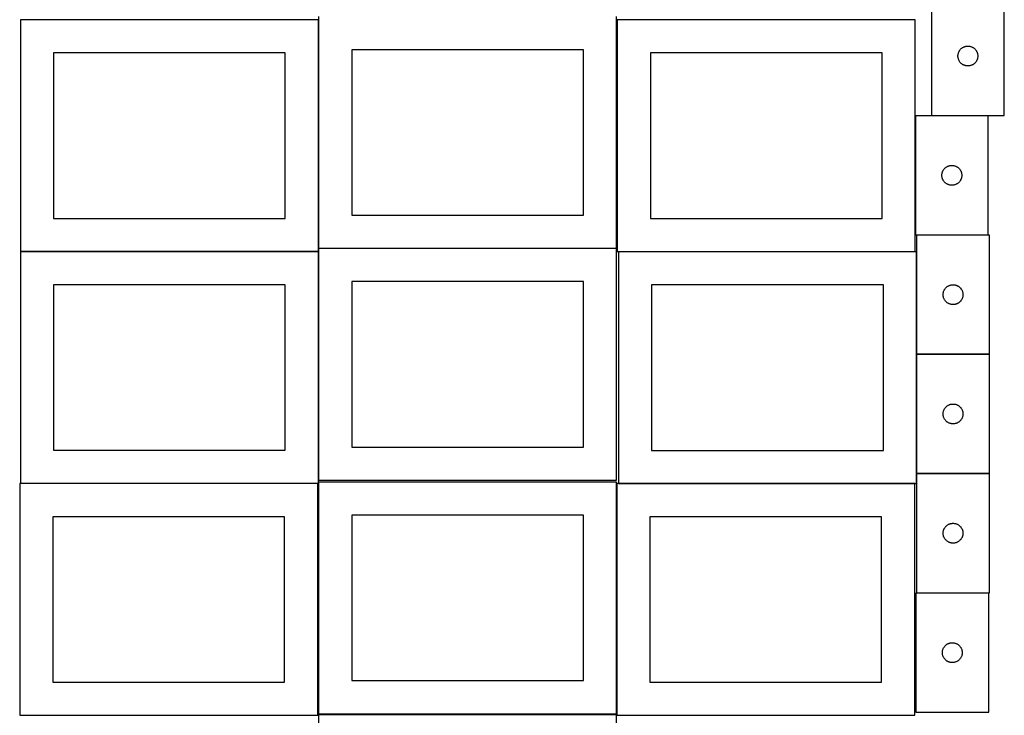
# Model space of a CAD drawing. Header units: millimetres. Extents: x 7 to 1493, y 7 to 2993.
# Tile 2 of 11: x 7 to 1493, y 1057 to 2108. Entities that reach past the tile are written whole.
import ezdxf

# ---------------------------------------------------------------- set-up
doc = ezdxf.new("R2010")
doc.units = ezdxf.units.MM
doc.layers.add('COMMON', color=5, linetype='CONTINUOUS', true_color=0x0000ff)
doc.layers.add('CUT', color=7, linetype='CONTINUOUS', true_color=0x000000)

msp = doc.modelspace()

# ---------------------------------------------------------------- linework, layer by layer
at = {"layer": 'COMMON'}
for p, q in [((1359.161356, 1963.101865), (1359.161356, 1783.101865)), ((1469.261357, 1963.201866), (1383.480108, 1963.201866)), ((457.82991, 1757.903147), (7.82991, 1757.903147)), ((457.929911, 1412.623824), (457.929911, 1757.803146)), ((908.029911, 1762.723825), (458.049576, 1762.723825)), ((1360.967142, 1757.551853), (1360.967142, 1602.840512)), ((1360.967142, 1602.640511), (1360.967142, 1422.640511)), ((1471.067143, 1602.740512), (1361.067143, 1602.740512)), ((1360.967142, 1422.44051), (1360.967142, 1407.551853)), ((1471.067143, 1422.540511), (1361.067143, 1422.540511)), ((908.149577, 1059.774326), (908.149577, 1407.351852)), ((1358.249577, 1407.451853), (910.867142, 1407.451853))]:
    msp.add_line(p, q, dxfattribs=at)
at = {"layer": 'CUT'}
for p, q in [((1383.480108, 2143.301866), (1383.480108, 1963.301866)), ((1493.480108, 1963.301866), (1493.480108, 2143.301866)), ((458.049576, 2112.823825), (458.049576, 1762.823825)), ((908.049576, 1762.823825), (908.049576, 2112.823825)), ((457.82991, 2108.003147), (7.82991, 2108.003147)), ((7.82991, 2108.003147), (7.82991, 1758.003147)), ((457.82991, 1758.003147), (457.82991, 2108.003147)), ((1359.061356, 2108.015476), (909.061356, 2108.015476)), ((909.061356, 2108.015476), (909.061356, 1758.015476)), ((1359.061356, 1758.015476), (1359.061356, 2108.015476)), ((1431.091887, 2066.356144), (1431.773701, 2066.719172)), ((1431.773701, 2066.719172), (1432.473299, 2067.046619)), ((1432.473299, 2067.046619), (1433.188827, 2067.337618)), ((1433.188827, 2067.337618), (1433.918385, 2067.591397)), ((1433.918385, 2067.591397), (1434.660041, 2067.807282)), ((1434.660041, 2067.807282), (1435.411827, 2067.984701)), ((1435.411827, 2067.984701), (1436.171749, 2068.123184)), ((1436.171749, 2068.123184), (1436.937793, 2068.222364)), ((1436.937793, 2068.222364), (1437.707927, 2068.281977)), ((1437.707927, 2068.281977), (1438.480108, 2068.301866)), ((1438.480108, 2068.301866), (1439.252289, 2068.281977)), ((1439.252289, 2068.281977), (1440.022423, 2068.222364)), ((1440.022423, 2068.222364), (1440.788467, 2068.123184)), ((1440.788467, 2068.123184), (1441.548389, 2067.984701)), ((1441.548389, 2067.984701), (1442.300175, 2067.807282)), ((1442.300175, 2067.807282), (1443.04183, 2067.591397)), ((1443.04183, 2067.591397), (1443.771389, 2067.337618)), ((1443.771389, 2067.337618), (1444.486917, 2067.046619)), ((1444.486917, 2067.046619), (1445.186515, 2066.719172)), ((1445.186515, 2066.719172), (1445.868329, 2066.356144)), ((407.82991, 2058.003147), (57.82991, 2058.003147)), ((57.82991, 2058.003147), (57.82991, 1808.003147)), ((407.82991, 1808.003147), (407.82991, 2058.003147)), ((858.049576, 2062.823825), (508.049576, 2062.823825)), ((508.049576, 2062.823825), (508.049576, 1812.823825)), ((858.049576, 1812.823825), (858.049576, 2062.823825)), ((1309.061356, 2058.015476), (959.061356, 2058.015476)), ((959.061356, 2058.015476), (959.061356, 1808.015476)), ((1309.061356, 1808.015476), (1309.061356, 2058.015476)), ((1423.485081, 2053.688085), (1423.524845, 2054.459498)), ((1423.485081, 2052.915647), (1423.485081, 2053.688085)), ((1423.524845, 2052.144234), (1423.485081, 2052.915647)), ((1423.524845, 2054.459498), (1423.604268, 2055.227841)), ((1423.604268, 2051.375891), (1423.524845, 2052.144234)), ((1423.604268, 2055.227841), (1423.723139, 2055.991077)), ((1423.723139, 2055.991077), (1423.881142, 2056.747182)), ((1423.881142, 2056.747182), (1424.07786, 2057.49415)), ((1424.07786, 2057.49415), (1424.31277, 2058.230002)), ((1424.31277, 2058.230002), (1424.585248, 2058.952784)), ((1424.585248, 2058.952784), (1424.894574, 2059.660582)), ((1424.894574, 2059.660582), (1425.239926, 2060.351517)), ((1425.239926, 2060.351517), (1425.620389, 2061.023758)), ((1425.620389, 2061.023758), (1426.034953, 2061.675522)), ((1426.034953, 2061.675522), (1426.482519, 2062.30508)), ((1426.482519, 2062.30508), (1426.961901, 2062.910764)), ((1426.961901, 2062.910764), (1427.471827, 2063.490966)), ((1427.471827, 2063.490966), (1428.010946, 2064.044149)), ((1428.010946, 2064.044149), (1428.577826, 2064.568845)), ((1428.577826, 2064.568845), (1429.170966, 2065.063663)), ((1429.170966, 2065.063663), (1429.788791, 2065.527291)), ((1429.788791, 2065.527291), (1430.429665, 2065.958499)), ((1430.429665, 2065.958499), (1431.091887, 2066.356144)), ((1445.868329, 2066.356144), (1446.530551, 2065.958499)), ((1446.530551, 2065.958499), (1447.171424, 2065.527291)), ((1447.171424, 2065.527291), (1447.78925, 2065.063663)), ((1447.78925, 2065.063663), (1448.38239, 2064.568845)), ((1448.38239, 2064.568845), (1448.94927, 2064.044149)), ((1448.94927, 2064.044149), (1449.488388, 2063.490966)), ((1449.488388, 2063.490966), (1449.998315, 2062.910764)), ((1449.998315, 2062.910764), (1450.477697, 2062.30508)), ((1450.477697, 2062.30508), (1450.925263, 2061.675522)), ((1450.925263, 2061.675522), (1451.339827, 2061.023758)), ((1451.339827, 2061.023758), (1451.72029, 2060.351517)), ((1451.72029, 2060.351517), (1452.065642, 2059.660582)), ((1452.065642, 2059.660582), (1452.374967, 2058.952784)), ((1452.374967, 2058.952784), (1452.647446, 2058.230002)), ((1452.647446, 2058.230002), (1452.882356, 2057.49415)), ((1452.882356, 2057.49415), (1453.079074, 2056.747182)), ((1453.079074, 2056.747182), (1453.237077, 2055.991077)), ((1453.237077, 2055.991077), (1453.355948, 2055.227841)), ((1453.355948, 2055.227841), (1453.435371, 2054.459498)), ((1453.435371, 2052.144234), (1453.355948, 2051.375891)), ((1453.435371, 2054.459498), (1453.475135, 2053.688085)), ((1453.475135, 2052.915647), (1453.435371, 2052.144234)), ((1453.475135, 2053.688085), (1453.475135, 2052.915647)), ((1423.723139, 2050.612654), (1423.604268, 2051.375891)), ((1423.881142, 2049.85655), (1423.723139, 2050.612654)), ((1424.07786, 2049.109581), (1423.881142, 2049.85655)), ((1424.31277, 2048.37373), (1424.07786, 2049.109581)), ((1424.585248, 2047.650947), (1424.31277, 2048.37373)), ((1424.894574, 2046.94315), (1424.585248, 2047.650947)), ((1425.239926, 2046.252215), (1424.894574, 2046.94315)), ((1425.620389, 2045.579974), (1425.239926, 2046.252215)), ((1426.034953, 2044.92821), (1425.620389, 2045.579974)), ((1426.482519, 2044.298652), (1426.034953, 2044.92821)), ((1426.961901, 2043.692968), (1426.482519, 2044.298652)), ((1427.471827, 2043.112766), (1426.961901, 2043.692968)), ((1428.010946, 2042.559583), (1427.471827, 2043.112766)), ((1428.577826, 2042.034887), (1428.010946, 2042.559583)), ((1429.170966, 2041.540069), (1428.577826, 2042.034887)), ((1429.788791, 2041.076441), (1429.170966, 2041.540069)), ((1430.429665, 2040.645232), (1429.788791, 2041.076441)), ((1431.091887, 2040.247587), (1430.429665, 2040.645232)), ((1431.773701, 2039.88456), (1431.091887, 2040.247587)), ((1432.473299, 2039.557112), (1431.773701, 2039.88456)), ((1433.188827, 2039.266114), (1432.473299, 2039.557112)), ((1433.918385, 2039.012335), (1433.188827, 2039.266114)), ((1434.660041, 2038.79645), (1433.918385, 2039.012335)), ((1435.411827, 2038.619031), (1434.660041, 2038.79645)), ((1436.171749, 2038.480547), (1435.411827, 2038.619031)), ((1436.937793, 2038.381368), (1436.171749, 2038.480547)), ((1437.707927, 2038.321755), (1436.937793, 2038.381368)), ((1438.480108, 2038.301866), (1437.707927, 2038.321755)), ((1439.252289, 2038.321755), (1438.480108, 2038.301866)), ((1440.022423, 2038.381368), (1439.252289, 2038.321755)), ((1440.788467, 2038.480547), (1440.022423, 2038.381368)), ((1441.548389, 2038.619031), (1440.788467, 2038.480547)), ((1442.300175, 2038.79645), (1441.548389, 2038.619031)), ((1443.04183, 2039.012335), (1442.300175, 2038.79645)), ((1443.771389, 2039.266114), (1443.04183, 2039.012335)), ((1444.486917, 2039.557112), (1443.771389, 2039.266114)), ((1445.186515, 2039.88456), (1444.486917, 2039.557112)), ((1445.868329, 2040.247587), (1445.186515, 2039.88456)), ((1446.530551, 2040.645232), (1445.868329, 2040.247587)), ((1447.171424, 2041.076441), (1446.530551, 2040.645232)), ((1447.78925, 2041.540069), (1447.171424, 2041.076441)), ((1448.38239, 2042.034887), (1447.78925, 2041.540069)), ((1448.94927, 2042.559583), (1448.38239, 2042.034887)), ((1449.488388, 2043.112766), (1448.94927, 2042.559583)), ((1449.998315, 2043.692968), (1449.488388, 2043.112766)), ((1450.477697, 2044.298652), (1449.998315, 2043.692968)), ((1450.925263, 2044.92821), (1450.477697, 2044.298652)), ((1451.339827, 2045.579974), (1450.925263, 2044.92821)), ((1451.72029, 2046.252215), (1451.339827, 2045.579974)), ((1452.065642, 2046.94315), (1451.72029, 2046.252215)), ((1452.374967, 2047.650947), (1452.065642, 2046.94315)), ((1452.647446, 2048.37373), (1452.374967, 2047.650947)), ((1452.882356, 2049.109581), (1452.647446, 2048.37373)), ((1453.079074, 2049.85655), (1452.882356, 2049.109581)), ((1453.237077, 2050.612654), (1453.079074, 2049.85655)), ((1453.355948, 2051.375891), (1453.237077, 2050.612654)), ((1359.261357, 1963.101865), (1359.261357, 1783.101865)), ((1469.261357, 1963.101865), (1359.261357, 1963.101865)), ((1383.480108, 1963.301866), (1493.480108, 1963.301866)), ((1469.261357, 1783.101865), (1469.261357, 1963.101865)), ((1399.26633, 1873.488084), (1399.306094, 1874.259497)), ((1399.26633, 1872.715646), (1399.26633, 1873.488084)), ((1399.306094, 1874.259497), (1399.385517, 1875.02784)), ((1399.385517, 1875.02784), (1399.504387, 1875.791076)), ((1399.504387, 1875.791076), (1399.662391, 1876.547181)), ((1399.662391, 1876.547181), (1399.859109, 1877.294149)), ((1399.859109, 1877.294149), (1400.094018, 1878.030001)), ((1400.094018, 1878.030001), (1400.366497, 1878.752783)), ((1400.366497, 1878.752783), (1400.675823, 1879.460581)), ((1400.675823, 1879.460581), (1401.021175, 1880.151516)), ((1401.021175, 1880.151516), (1401.401637, 1880.823757)), ((1401.401637, 1880.823757), (1401.816201, 1881.475521)), ((1401.816201, 1881.475521), (1402.263768, 1882.105079)), ((1402.263768, 1882.105079), (1402.74315, 1882.710763)), ((1402.74315, 1882.710763), (1403.253076, 1883.290965)), ((1403.253076, 1883.290965), (1403.792194, 1883.844148)), ((1403.792194, 1883.844148), (1404.359075, 1884.368844)), ((1404.359075, 1884.368844), (1404.952214, 1884.863662)), ((1404.952214, 1884.863662), (1405.57004, 1885.32729)), ((1405.57004, 1885.32729), (1406.210914, 1885.758498)), ((1406.210914, 1885.758498), (1406.873136, 1886.156143)), ((1406.873136, 1886.156143), (1407.55495, 1886.519171)), ((1407.55495, 1886.519171), (1408.254548, 1886.846618)), ((1408.254548, 1886.846618), (1408.970075, 1887.137617)), ((1408.970075, 1887.137617), (1409.699634, 1887.391396)), ((1409.699634, 1887.391396), (1410.44129, 1887.607281)), ((1410.44129, 1887.607281), (1411.193076, 1887.7847)), ((1411.193076, 1887.7847), (1411.952998, 1887.923183)), ((1411.952998, 1887.923183), (1412.719042, 1888.022363)), ((1412.719042, 1888.022363), (1413.489175, 1888.081976)), ((1413.489175, 1888.081976), (1414.261357, 1888.101865)), ((1414.261357, 1888.101865), (1415.033538, 1888.081976)), ((1415.033538, 1888.081976), (1415.803672, 1888.022363)), ((1415.803672, 1888.022363), (1416.569715, 1887.923183)), ((1416.569715, 1887.923183), (1417.329638, 1887.7847)), ((1417.329638, 1887.7847), (1418.081423, 1887.607281)), ((1418.081423, 1887.607281), (1418.823079, 1887.391396)), ((1418.823079, 1887.391396), (1419.552638, 1887.137617)), ((1419.552638, 1887.137617), (1420.268165, 1886.846618)), ((1420.268165, 1886.846618), (1420.967764, 1886.519171)), ((1420.967764, 1886.519171), (1421.649578, 1886.156143)), ((1421.649578, 1886.156143), (1422.3118, 1885.758498)), ((1422.3118, 1885.758498), (1422.952673, 1885.32729)), ((1422.952673, 1885.32729), (1423.570499, 1884.863662)), ((1423.570499, 1884.863662), (1424.163639, 1884.368844)), ((1424.163639, 1884.368844), (1424.730519, 1883.844148)), ((1424.730519, 1883.844148), (1425.269637, 1883.290965)), ((1425.269637, 1883.290965), (1425.779563, 1882.710763)), ((1425.779563, 1882.710763), (1426.258945, 1882.105079)), ((1426.258945, 1882.105079), (1426.706512, 1881.475521)), ((1426.706512, 1881.475521), (1427.121076, 1880.823757)), ((1427.121076, 1880.823757), (1427.501539, 1880.151516)), ((1427.501539, 1880.151516), (1427.846891, 1879.460581)), ((1427.846891, 1879.460581), (1428.156216, 1878.752783)), ((1428.156216, 1878.752783), (1428.428695, 1878.030001)), ((1428.428695, 1878.030001), (1428.663605, 1877.294149)), ((1428.663605, 1877.294149), (1428.860322, 1876.547181)), ((1428.860322, 1876.547181), (1429.018326, 1875.791076)), ((1429.018326, 1875.791076), (1429.137197, 1875.02784)), ((1429.137197, 1875.02784), (1429.21662, 1874.259497)), ((1429.21662, 1874.259497), (1429.256384, 1873.488084)), ((1429.256384, 1873.488084), (1429.256384, 1872.715646)), ((1399.306094, 1871.944233), (1399.26633, 1872.715646)), ((1399.385517, 1871.17589), (1399.306094, 1871.944233)), ((1399.504387, 1870.412653), (1399.385517, 1871.17589)), ((1399.662391, 1869.656549), (1399.504387, 1870.412653)), ((1399.859109, 1868.90958), (1399.662391, 1869.656549)), ((1400.094018, 1868.173729), (1399.859109, 1868.90958)), ((1400.366497, 1867.450946), (1400.094018, 1868.173729)), ((1400.675823, 1866.743149), (1400.366497, 1867.450946)), ((1401.021175, 1866.052214), (1400.675823, 1866.743149)), ((1401.401637, 1865.379973), (1401.021175, 1866.052214)), ((1401.816201, 1864.728209), (1401.401637, 1865.379973)), ((1402.263768, 1864.098651), (1401.816201, 1864.728209)), ((1402.74315, 1863.492967), (1402.263768, 1864.098651)), ((1403.253076, 1862.912765), (1402.74315, 1863.492967)), ((1403.792194, 1862.359582), (1403.253076, 1862.912765)), ((1404.359075, 1861.834886), (1403.792194, 1862.359582)), ((1404.952214, 1861.340068), (1404.359075, 1861.834886)), ((1405.57004, 1860.87644), (1404.952214, 1861.340068)), ((1406.210914, 1860.445231), (1405.57004, 1860.87644)), ((1406.873136, 1860.047586), (1406.210914, 1860.445231)), ((1407.55495, 1859.684559), (1406.873136, 1860.047586)), ((1408.254548, 1859.357111), (1407.55495, 1859.684559)), ((1408.970075, 1859.066113), (1408.254548, 1859.357111)), ((1409.699634, 1858.812334), (1408.970075, 1859.066113)), ((1410.44129, 1858.596449), (1409.699634, 1858.812334)), ((1411.193076, 1858.41903), (1410.44129, 1858.596449)), ((1418.081423, 1858.596449), (1417.329638, 1858.41903)), ((1418.823079, 1858.812334), (1418.081423, 1858.596449)), ((1419.552638, 1859.066113), (1418.823079, 1858.812334)), ((1420.268165, 1859.357111), (1419.552638, 1859.066113)), ((1420.967764, 1859.684559), (1420.268165, 1859.357111)), ((1421.649578, 1860.047586), (1420.967764, 1859.684559)), ((1422.3118, 1860.445231), (1421.649578, 1860.047586)), ((1422.952673, 1860.87644), (1422.3118, 1860.445231)), ((1423.570499, 1861.340068), (1422.952673, 1860.87644)), ((1424.163639, 1861.834886), (1423.570499, 1861.340068)), ((1424.730519, 1862.359582), (1424.163639, 1861.834886)), ((1425.269637, 1862.912765), (1424.730519, 1862.359582)), ((1425.779563, 1863.492967), (1425.269637, 1862.912765)), ((1426.258945, 1864.098651), (1425.779563, 1863.492967)), ((1426.706512, 1864.728209), (1426.258945, 1864.098651)), ((1427.121076, 1865.379973), (1426.706512, 1864.728209)), ((1427.501539, 1866.052214), (1427.121076, 1865.379973)), ((1427.846891, 1866.743149), (1427.501539, 1866.052214)), ((1428.156216, 1867.450946), (1427.846891, 1866.743149)), ((1428.428695, 1868.173729), (1428.156216, 1867.450946)), ((1428.663605, 1868.90958), (1428.428695, 1868.173729)), ((1428.860322, 1869.656549), (1428.663605, 1868.90958)), ((1429.018326, 1870.412653), (1428.860322, 1869.656549)), ((1429.137197, 1871.17589), (1429.018326, 1870.412653)), ((1429.21662, 1871.944233), (1429.137197, 1871.17589)), ((1429.256384, 1872.715646), (1429.21662, 1871.944233)), ((1411.952998, 1858.280546), (1411.193076, 1858.41903)), ((1412.719042, 1858.181367), (1411.952998, 1858.280546)), ((1413.489175, 1858.121754), (1412.719042, 1858.181367)), ((1414.261357, 1858.101865), (1413.489175, 1858.121754)), ((1415.033538, 1858.121754), (1414.261357, 1858.101865)), ((1415.803672, 1858.181367), (1415.033538, 1858.121754)), ((1416.569715, 1858.280546), (1415.803672, 1858.181367)), ((1417.329638, 1858.41903), (1416.569715, 1858.280546)), ((57.82991, 1808.003147), (407.82991, 1808.003147)), ((508.049576, 1812.823825), (858.049576, 1812.823825)), ((959.061356, 1808.015476), (1309.061356, 1808.015476)), ((1359.261357, 1783.101865), (1469.261357, 1783.101865)), ((1361.067143, 1782.840512), (1361.067143, 1602.840512)), ((1471.067143, 1782.840512), (1361.067143, 1782.840512)), ((1471.067143, 1602.840512), (1471.067143, 1782.840512)), ((7.82991, 1758.003147), (457.82991, 1758.003147)), ((457.82991, 1757.803146), (7.82991, 1757.803146)), ((7.82991, 1757.803146), (7.82991, 1407.803146)), ((457.82991, 1407.803146), (457.82991, 1757.803146)), ((908.029911, 1762.623824), (458.029911, 1762.623824)), ((458.029911, 1762.623824), (458.029911, 1412.623824)), ((458.049576, 1762.823825), (908.049576, 1762.823825)), ((908.029911, 1412.623824), (908.029911, 1762.623824)), ((909.061356, 1758.015476), (1359.061356, 1758.015476)), ((1360.867142, 1757.551853), (910.867142, 1757.551853)), ((910.867142, 1757.551853), (910.867142, 1407.551853)), ((1360.867142, 1407.551853), (1360.867142, 1757.551853)), ((858.029911, 1712.623824), (508.029911, 1712.623824)), ((508.029911, 1712.623824), (508.029911, 1462.623824)), ((858.029911, 1462.623824), (858.029911, 1712.623824)), ((407.82991, 1707.803146), (57.82991, 1707.803146)), ((57.82991, 1707.803146), (57.82991, 1457.803146)), ((407.82991, 1457.803146), (407.82991, 1707.803146)), ((1310.867142, 1707.551853), (960.867142, 1707.551853)), ((960.867142, 1707.551853), (960.867142, 1457.551853)), ((1310.867142, 1457.551853), (1310.867142, 1707.551853)), ((1401.191303, 1694.766488), (1401.310174, 1695.529724)), ((1401.310174, 1695.529724), (1401.468177, 1696.285828)), ((1401.468177, 1696.285828), (1401.664895, 1697.032797)), ((1401.664895, 1697.032797), (1401.899804, 1697.768648)), ((1401.899804, 1697.768648), (1402.172283, 1698.491431)), ((1402.172283, 1698.491431), (1402.481609, 1699.199228)), ((1402.481609, 1699.199228), (1402.826961, 1699.890163)), ((1402.826961, 1699.890163), (1403.207423, 1700.562404)), ((1403.207423, 1700.562404), (1403.621988, 1701.214168)), ((1403.621988, 1701.214168), (1404.069554, 1701.843727)), ((1404.069554, 1701.843727), (1404.548936, 1702.44941)), ((1404.548936, 1702.44941), (1405.058862, 1703.029612)), ((1405.058862, 1703.029612), (1405.597981, 1703.582795)), ((1405.597981, 1703.582795), (1406.164861, 1704.107491)), ((1406.164861, 1704.107491), (1406.758001, 1704.602309)), ((1406.758001, 1704.602309), (1407.375826, 1705.065937)), ((1407.375826, 1705.065937), (1408.0167, 1705.497146)), ((1408.0167, 1705.497146), (1408.678922, 1705.894791)), ((1408.678922, 1705.894791), (1409.360736, 1706.257819)), ((1409.360736, 1706.257819), (1410.060334, 1706.585266)), ((1410.060334, 1706.585266), (1410.775862, 1706.876265)), ((1410.775862, 1706.876265), (1411.50542, 1707.130043)), ((1411.50542, 1707.130043), (1412.247076, 1707.345928)), ((1412.247076, 1707.345928), (1412.998862, 1707.523348)), ((1412.998862, 1707.523348), (1413.758784, 1707.661831)), ((1413.758784, 1707.661831), (1414.524828, 1707.76101)), ((1414.524828, 1707.76101), (1415.294962, 1707.820624)), ((1415.294962, 1707.820624), (1416.067143, 1707.840512)), ((1416.067143, 1707.840512), (1416.839324, 1707.820624)), ((1416.839324, 1707.820624), (1417.609458, 1707.76101)), ((1417.609458, 1707.76101), (1418.375501, 1707.661831)), ((1418.375501, 1707.661831), (1419.135424, 1707.523348)), ((1419.135424, 1707.523348), (1419.88721, 1707.345928)), ((1419.88721, 1707.345928), (1420.628865, 1707.130043)), ((1420.628865, 1707.130043), (1421.358424, 1706.876265)), ((1421.358424, 1706.876265), (1422.073951, 1706.585266)), ((1422.073951, 1706.585266), (1422.77355, 1706.257819)), ((1422.77355, 1706.257819), (1423.455364, 1705.894791)), ((1423.455364, 1705.894791), (1424.117586, 1705.497146)), ((1424.117586, 1705.497146), (1424.758459, 1705.065937)), ((1424.758459, 1705.065937), (1425.376285, 1704.602309)), ((1425.376285, 1704.602309), (1425.969425, 1704.107491)), ((1425.969425, 1704.107491), (1426.536305, 1703.582795)), ((1426.536305, 1703.582795), (1427.075423, 1703.029612)), ((1427.075423, 1703.029612), (1427.58535, 1702.44941)), ((1427.58535, 1702.44941), (1428.064731, 1701.843727)), ((1428.064731, 1701.843727), (1428.512298, 1701.214168)), ((1428.512298, 1701.214168), (1428.926862, 1700.562404)), ((1428.926862, 1700.562404), (1429.307325, 1699.890163)), ((1429.307325, 1699.890163), (1429.652677, 1699.199228)), ((1429.652677, 1699.199228), (1429.962002, 1698.491431)), ((1429.962002, 1698.491431), (1430.234481, 1697.768648)), ((1430.234481, 1697.768648), (1430.469391, 1697.032797)), ((1430.469391, 1697.032797), (1430.666108, 1696.285828)), ((1430.666108, 1696.285828), (1430.824112, 1695.529724)), ((1430.824112, 1695.529724), (1430.942983, 1694.766488)), ((1401.072116, 1693.226731), (1401.11188, 1693.998144)), ((1401.072116, 1692.454294), (1401.072116, 1693.226731)), ((1401.11188, 1691.68288), (1401.072116, 1692.454294)), ((1401.11188, 1693.998144), (1401.191303, 1694.766488)), ((1401.191303, 1690.914537), (1401.11188, 1691.68288)), ((1401.310174, 1690.151301), (1401.191303, 1690.914537)), ((1401.468177, 1689.395196), (1401.310174, 1690.151301)), ((1401.664895, 1688.648228), (1401.468177, 1689.395196)), ((1401.899804, 1687.912377), (1401.664895, 1688.648228)), ((1402.172283, 1687.189594), (1401.899804, 1687.912377)), ((1402.481609, 1686.481796), (1402.172283, 1687.189594)), ((1402.826961, 1685.790861), (1402.481609, 1686.481796)), ((1403.207423, 1685.11862), (1402.826961, 1685.790861)), ((1403.621988, 1684.466856), (1403.207423, 1685.11862)), ((1404.069554, 1683.837298), (1403.621988, 1684.466856)), ((1404.548936, 1683.231615), (1404.069554, 1683.837298)), ((1405.058862, 1682.651412), (1404.548936, 1683.231615)), ((1405.597981, 1682.098229), (1405.058862, 1682.651412)), ((1406.164861, 1681.573533), (1405.597981, 1682.098229)), ((1406.758001, 1681.078715), (1406.164861, 1681.573533)), ((1407.375826, 1680.615087), (1406.758001, 1681.078715)), ((1408.0167, 1680.183879), (1407.375826, 1680.615087)), ((1408.678922, 1679.786234), (1408.0167, 1680.183879)), ((1424.117586, 1680.183879), (1423.455364, 1679.786234)), ((1424.758459, 1680.615087), (1424.117586, 1680.183879)), ((1425.376285, 1681.078715), (1424.758459, 1680.615087)), ((1425.969425, 1681.573533), (1425.376285, 1681.078715)), ((1426.536305, 1682.098229), (1425.969425, 1681.573533)), ((1427.075423, 1682.651412), (1426.536305, 1682.098229)), ((1427.58535, 1683.231615), (1427.075423, 1682.651412)), ((1428.064731, 1683.837298), (1427.58535, 1683.231615)), ((1428.512298, 1684.466856), (1428.064731, 1683.837298)), ((1428.926862, 1685.11862), (1428.512298, 1684.466856)), ((1429.307325, 1685.790861), (1428.926862, 1685.11862)), ((1429.652677, 1686.481796), (1429.307325, 1685.790861)), ((1429.962002, 1687.189594), (1429.652677, 1686.481796)), ((1430.234481, 1687.912377), (1429.962002, 1687.189594)), ((1430.469391, 1688.648228), (1430.234481, 1687.912377)), ((1430.666108, 1689.395196), (1430.469391, 1688.648228)), ((1430.824112, 1690.151301), (1430.666108, 1689.395196)), ((1430.942983, 1690.914537), (1430.824112, 1690.151301)), ((1430.942983, 1694.766488), (1431.022406, 1693.998144)), ((1431.022406, 1691.68288), (1430.942983, 1690.914537)), ((1431.022406, 1693.998144), (1431.06217, 1693.226731)), ((1431.06217, 1692.454294), (1431.022406, 1691.68288)), ((1431.06217, 1693.226731), (1431.06217, 1692.454294)), ((1409.360736, 1679.423206), (1408.678922, 1679.786234)), ((1410.060334, 1679.095759), (1409.360736, 1679.423206)), ((1410.775862, 1678.80476), (1410.060334, 1679.095759)), ((1411.50542, 1678.550982), (1410.775862, 1678.80476)), ((1412.247076, 1678.335096), (1411.50542, 1678.550982)), ((1412.998862, 1678.157677), (1412.247076, 1678.335096)), ((1413.758784, 1678.019194), (1412.998862, 1678.157677)), ((1414.524828, 1677.920014), (1413.758784, 1678.019194)), ((1415.294962, 1677.860401), (1414.524828, 1677.920014)), ((1416.067143, 1677.840512), (1415.294962, 1677.860401)), ((1416.839324, 1677.860401), (1416.067143, 1677.840512)), ((1417.609458, 1677.920014), (1416.839324, 1677.860401)), ((1418.375501, 1678.019194), (1417.609458, 1677.920014)), ((1419.135424, 1678.157677), (1418.375501, 1678.019194)), ((1419.88721, 1678.335096), (1419.135424, 1678.157677)), ((1420.628865, 1678.550982), (1419.88721, 1678.335096)), ((1421.358424, 1678.80476), (1420.628865, 1678.550982)), ((1422.073951, 1679.095759), (1421.358424, 1678.80476)), ((1422.77355, 1679.423206), (1422.073951, 1679.095759)), ((1423.455364, 1679.786234), (1422.77355, 1679.423206)), ((1361.067143, 1602.840512), (1471.067143, 1602.840512)), ((1361.067143, 1602.640511), (1361.067143, 1422.640511)), ((1471.067143, 1602.640511), (1361.067143, 1602.640511)), ((1471.067143, 1422.640511), (1471.067143, 1602.640511)), ((1401.468177, 1516.085827), (1401.664895, 1516.832796)), ((1401.664895, 1516.832796), (1401.899804, 1517.568647)), ((1401.899804, 1517.568647), (1402.172283, 1518.29143)), ((1402.172283, 1518.29143), (1402.481609, 1518.999227)), ((1402.481609, 1518.999227), (1402.826961, 1519.690162)), ((1402.826961, 1519.690162), (1403.207423, 1520.362403)), ((1403.207423, 1520.362403), (1403.621988, 1521.014167)), ((1403.621988, 1521.014167), (1404.069554, 1521.643726)), ((1404.069554, 1521.643726), (1404.548936, 1522.249409)), ((1404.548936, 1522.249409), (1405.058862, 1522.829611)), ((1405.058862, 1522.829611), (1405.597981, 1523.382794)), ((1405.597981, 1523.382794), (1406.164861, 1523.90749)), ((1406.164861, 1523.90749), (1406.758001, 1524.402308)), ((1406.758001, 1524.402308), (1407.375826, 1524.865936)), ((1407.375826, 1524.865936), (1408.0167, 1525.297145)), ((1408.0167, 1525.297145), (1408.678922, 1525.69479)), ((1408.678922, 1525.69479), (1409.360736, 1526.057818)), ((1409.360736, 1526.057818), (1410.060334, 1526.385265)), ((1410.060334, 1526.385265), (1410.775862, 1526.676264)), ((1410.775862, 1526.676264), (1411.50542, 1526.930042)), ((1411.50542, 1526.930042), (1412.247076, 1527.145927)), ((1412.247076, 1527.145927), (1412.998862, 1527.323347)), ((1412.998862, 1527.323347), (1413.758784, 1527.46183)), ((1413.758784, 1527.46183), (1414.524828, 1527.561009)), ((1414.524828, 1527.561009), (1415.294962, 1527.620623)), ((1415.294962, 1527.620623), (1416.067143, 1527.640511)), ((1416.067143, 1527.640511), (1416.839324, 1527.620623)), ((1416.839324, 1527.620623), (1417.609458, 1527.561009)), ((1417.609458, 1527.561009), (1418.375501, 1527.46183)), ((1418.375501, 1527.46183), (1419.135424, 1527.323347)), ((1419.135424, 1527.323347), (1419.88721, 1527.145927)), ((1419.88721, 1527.145927), (1420.628865, 1526.930042)), ((1420.628865, 1526.930042), (1421.358424, 1526.676264)), ((1421.358424, 1526.676264), (1422.073951, 1526.385265)), ((1422.073951, 1526.385265), (1422.77355, 1526.057818)), ((1422.77355, 1526.057818), (1423.455364, 1525.69479)), ((1423.455364, 1525.69479), (1424.117586, 1525.297145)), ((1424.117586, 1525.297145), (1424.758459, 1524.865936)), ((1424.758459, 1524.865936), (1425.376285, 1524.402308)), ((1425.376285, 1524.402308), (1425.969425, 1523.90749)), ((1425.969425, 1523.90749), (1426.536305, 1523.382794)), ((1426.536305, 1523.382794), (1427.075423, 1522.829611)), ((1427.075423, 1522.829611), (1427.58535, 1522.249409)), ((1427.58535, 1522.249409), (1428.064731, 1521.643726)), ((1428.064731, 1521.643726), (1428.512298, 1521.014167)), ((1428.512298, 1521.014167), (1428.926862, 1520.362403)), ((1428.926862, 1520.362403), (1429.307325, 1519.690162)), ((1429.307325, 1519.690162), (1429.652677, 1518.999227)), ((1429.652677, 1518.999227), (1429.962002, 1518.29143)), ((1429.962002, 1518.29143), (1430.234481, 1517.568647)), ((1430.234481, 1517.568647), (1430.469391, 1516.832796)), ((1430.469391, 1516.832796), (1430.666108, 1516.085827)), ((1401.072116, 1513.02673), (1401.11188, 1513.798143)), ((1401.072116, 1512.254293), (1401.072116, 1513.02673)), ((1401.11188, 1511.482879), (1401.072116, 1512.254293)), ((1401.11188, 1513.798143), (1401.191303, 1514.566487)), ((1401.191303, 1510.714536), (1401.11188, 1511.482879)), ((1401.191303, 1514.566487), (1401.310174, 1515.329723)), ((1401.310174, 1509.9513), (1401.191303, 1510.714536)), ((1401.310174, 1515.329723), (1401.468177, 1516.085827)), ((1401.468177, 1509.195195), (1401.310174, 1509.9513)), ((1401.664895, 1508.448227), (1401.468177, 1509.195195)), ((1401.899804, 1507.712376), (1401.664895, 1508.448227)), ((1402.172283, 1506.989593), (1401.899804, 1507.712376)), ((1402.481609, 1506.281795), (1402.172283, 1506.989593)), ((1402.826961, 1505.59086), (1402.481609, 1506.281795)), ((1403.207423, 1504.918619), (1402.826961, 1505.59086)), ((1403.621988, 1504.266855), (1403.207423, 1504.918619)), ((1404.069554, 1503.637297), (1403.621988, 1504.266855)), ((1404.548936, 1503.031614), (1404.069554, 1503.637297)), ((1405.058862, 1502.451411), (1404.548936, 1503.031614)), ((1405.597981, 1501.898228), (1405.058862, 1502.451411)), ((1406.164861, 1501.373532), (1405.597981, 1501.898228)), ((1426.536305, 1501.898228), (1425.969425, 1501.373532)), ((1427.075423, 1502.451411), (1426.536305, 1501.898228)), ((1427.58535, 1503.031614), (1427.075423, 1502.451411)), ((1428.064731, 1503.637297), (1427.58535, 1503.031614)), ((1428.512298, 1504.266855), (1428.064731, 1503.637297)), ((1428.926862, 1504.918619), (1428.512298, 1504.266855)), ((1429.307325, 1505.59086), (1428.926862, 1504.918619)), ((1429.652677, 1506.281795), (1429.307325, 1505.59086)), ((1429.962002, 1506.989593), (1429.652677, 1506.281795)), ((1430.234481, 1507.712376), (1429.962002, 1506.989593)), ((1430.469391, 1508.448227), (1430.234481, 1507.712376)), ((1430.666108, 1509.195195), (1430.469391, 1508.448227)), ((1430.666108, 1516.085827), (1430.824112, 1515.329723)), ((1430.824112, 1509.9513), (1430.666108, 1509.195195)), ((1430.824112, 1515.329723), (1430.942983, 1514.566487)), ((1430.942983, 1510.714536), (1430.824112, 1509.9513)), ((1430.942983, 1514.566487), (1431.022406, 1513.798143)), ((1431.022406, 1511.482879), (1430.942983, 1510.714536)), ((1431.022406, 1513.798143), (1431.06217, 1513.02673)), ((1431.06217, 1512.254293), (1431.022406, 1511.482879)), ((1431.06217, 1513.02673), (1431.06217, 1512.254293)), ((1406.758001, 1500.878714), (1406.164861, 1501.373532)), ((1407.375826, 1500.415086), (1406.758001, 1500.878714)), ((1408.0167, 1499.983878), (1407.375826, 1500.415086)), ((1408.678922, 1499.586233), (1408.0167, 1499.983878)), ((1409.360736, 1499.223205), (1408.678922, 1499.586233)), ((1410.060334, 1498.895758), (1409.360736, 1499.223205)), ((1410.775862, 1498.604759), (1410.060334, 1498.895758)), ((1411.50542, 1498.350981), (1410.775862, 1498.604759)), ((1412.247076, 1498.135095), (1411.50542, 1498.350981)), ((1412.998862, 1497.957676), (1412.247076, 1498.135095)), ((1413.758784, 1497.819193), (1412.998862, 1497.957676)), ((1414.524828, 1497.720013), (1413.758784, 1497.819193)), ((1415.294962, 1497.6604), (1414.524828, 1497.720013)), ((1416.067143, 1497.640511), (1415.294962, 1497.6604)), ((1416.839324, 1497.6604), (1416.067143, 1497.640511)), ((1417.609458, 1497.720013), (1416.839324, 1497.6604)), ((1418.375501, 1497.819193), (1417.609458, 1497.720013)), ((1419.135424, 1497.957676), (1418.375501, 1497.819193)), ((1419.88721, 1498.135095), (1419.135424, 1497.957676)), ((1420.628865, 1498.350981), (1419.88721, 1498.135095)), ((1421.358424, 1498.604759), (1420.628865, 1498.350981)), ((1422.073951, 1498.895758), (1421.358424, 1498.604759)), ((1422.77355, 1499.223205), (1422.073951, 1498.895758)), ((1423.455364, 1499.586233), (1422.77355, 1499.223205)), ((1424.117586, 1499.983878), (1423.455364, 1499.586233)), ((1424.758459, 1500.415086), (1424.117586, 1499.983878)), ((1425.376285, 1500.878714), (1424.758459, 1500.415086)), ((1425.969425, 1501.373532), (1425.376285, 1500.878714)), ((57.82991, 1457.803146), (407.82991, 1457.803146)), ((508.029911, 1462.623824), (858.029911, 1462.623824)), ((960.867142, 1457.551853), (1310.867142, 1457.551853)), ((458.029911, 1412.623824), (908.029911, 1412.623824)), ((1361.067143, 1422.640511), (1471.067143, 1422.640511)), ((1471.067143, 1422.44051), (1361.067143, 1422.44051)), ((1361.067143, 1422.44051), (1361.067143, 1242.44051)), ((1471.067143, 1242.44051), (1471.067143, 1422.44051)), ((456.727249, 1407.419406), (6.727249, 1407.419406)), ((6.727249, 1407.419406), (6.727249, 1057.419406)), ((7.82991, 1407.803146), (457.82991, 1407.803146)), ((456.727249, 1057.419406), (456.727249, 1407.419406)), ((908.049576, 1409.774326), (458.049576, 1409.774326)), ((458.049576, 1409.774326), (458.049576, 1059.774326)), ((908.049576, 1059.774326), (908.049576, 1409.774326)), ((1358.249577, 1407.351852), (908.249577, 1407.351852)), ((908.249577, 1407.351852), (908.249577, 1057.351852)), ((910.867142, 1407.551853), (1360.867142, 1407.551853)), ((1358.249577, 1057.351852), (1358.249577, 1407.351852)), ((406.727249, 1357.419406), (56.727249, 1357.419406)), ((56.727249, 1357.419406), (56.727249, 1107.419406)), ((406.727249, 1107.419406), (406.727249, 1357.419406)), ((858.049576, 1359.774326), (508.049576, 1359.774326)), ((508.049576, 1359.774326), (508.049576, 1109.774326)), ((858.049576, 1109.774326), (858.049576, 1359.774326)), ((1308.249577, 1357.351852), (958.249577, 1357.351852)), ((958.249577, 1357.351852), (958.249577, 1107.351852)), ((1308.249577, 1107.351852), (1308.249577, 1357.351852)), ((1401.899804, 1337.368646), (1402.172283, 1338.091429)), ((1402.172283, 1338.091429), (1402.481609, 1338.799226)), ((1402.481609, 1338.799226), (1402.826961, 1339.490161)), ((1402.826961, 1339.490161), (1403.207423, 1340.162402)), ((1403.207423, 1340.162402), (1403.621988, 1340.814166)), ((1403.621988, 1340.814166), (1404.069554, 1341.443725)), ((1404.069554, 1341.443725), (1404.548936, 1342.049408)), ((1404.548936, 1342.049408), (1405.058862, 1342.62961)), ((1405.058862, 1342.62961), (1405.597981, 1343.182793)), ((1405.597981, 1343.182793), (1406.164861, 1343.707489)), ((1406.164861, 1343.707489), (1406.758001, 1344.202307)), ((1406.758001, 1344.202307), (1407.375826, 1344.665935)), ((1407.375826, 1344.665935), (1408.0167, 1345.097144)), ((1408.0167, 1345.097144), (1408.678922, 1345.494789)), ((1408.678922, 1345.494789), (1409.360736, 1345.857817)), ((1409.360736, 1345.857817), (1410.060334, 1346.185264)), ((1410.060334, 1346.185264), (1410.775862, 1346.476263)), ((1410.775862, 1346.476263), (1411.50542, 1346.730041)), ((1411.50542, 1346.730041), (1412.247076, 1346.945926)), ((1412.247076, 1346.945926), (1412.998862, 1347.123346)), ((1412.998862, 1347.123346), (1413.758784, 1347.261829)), ((1413.758784, 1347.261829), (1414.524828, 1347.361008)), ((1414.524828, 1347.361008), (1415.294962, 1347.420622)), ((1415.294962, 1347.420622), (1416.067143, 1347.44051)), ((1416.067143, 1347.44051), (1416.839324, 1347.420622)), ((1416.839324, 1347.420622), (1417.609458, 1347.361008)), ((1417.609458, 1347.361008), (1418.375501, 1347.261829)), ((1418.375501, 1347.261829), (1419.135424, 1347.123346)), ((1419.135424, 1347.123346), (1419.88721, 1346.945926)), ((1419.88721, 1346.945926), (1420.628865, 1346.730041)), ((1420.628865, 1346.730041), (1421.358424, 1346.476263)), ((1421.358424, 1346.476263), (1422.073951, 1346.185264)), ((1422.073951, 1346.185264), (1422.77355, 1345.857817)), ((1422.77355, 1345.857817), (1423.455364, 1345.494789)), ((1423.455364, 1345.494789), (1424.117586, 1345.097144)), ((1424.117586, 1345.097144), (1424.758459, 1344.665935)), ((1424.758459, 1344.665935), (1425.376285, 1344.202307)), ((1425.376285, 1344.202307), (1425.969425, 1343.707489)), ((1425.969425, 1343.707489), (1426.536305, 1343.182793)), ((1426.536305, 1343.182793), (1427.075423, 1342.62961)), ((1427.075423, 1342.62961), (1427.58535, 1342.049408)), ((1427.58535, 1342.049408), (1428.064731, 1341.443725)), ((1428.064731, 1341.443725), (1428.512298, 1340.814166)), ((1428.512298, 1340.814166), (1428.926862, 1340.162402)), ((1428.926862, 1340.162402), (1429.307325, 1339.490161)), ((1429.307325, 1339.490161), (1429.652677, 1338.799226)), ((1429.652677, 1338.799226), (1429.962002, 1338.091429)), ((1429.962002, 1338.091429), (1430.234481, 1337.368646)), ((1401.072116, 1332.826729), (1401.11188, 1333.598142)), ((1401.072116, 1332.054292), (1401.072116, 1332.826729)), ((1401.11188, 1331.282878), (1401.072116, 1332.054292)), ((1401.11188, 1333.598142), (1401.191303, 1334.366486)), ((1401.191303, 1330.514535), (1401.11188, 1331.282878)), ((1401.191303, 1334.366486), (1401.310174, 1335.129722)), ((1401.310174, 1329.751299), (1401.191303, 1330.514535)), ((1401.310174, 1335.129722), (1401.468177, 1335.885826)), ((1401.468177, 1328.995194), (1401.310174, 1329.751299)), ((1401.468177, 1335.885826), (1401.664895, 1336.632795)), ((1401.664895, 1328.248226), (1401.468177, 1328.995194)), ((1401.664895, 1336.632795), (1401.899804, 1337.368646)), ((1401.899804, 1327.512375), (1401.664895, 1328.248226)), ((1402.172283, 1326.789592), (1401.899804, 1327.512375)), ((1402.481609, 1326.081794), (1402.172283, 1326.789592)), ((1402.826961, 1325.390859), (1402.481609, 1326.081794)), ((1403.207423, 1324.718618), (1402.826961, 1325.390859)), ((1403.621988, 1324.066854), (1403.207423, 1324.718618)), ((1404.069554, 1323.437296), (1403.621988, 1324.066854)), ((1404.548936, 1322.831613), (1404.069554, 1323.437296)), ((1428.064731, 1323.437296), (1427.58535, 1322.831613)), ((1428.512298, 1324.066854), (1428.064731, 1323.437296)), ((1428.926862, 1324.718618), (1428.512298, 1324.066854)), ((1429.307325, 1325.390859), (1428.926862, 1324.718618)), ((1429.652677, 1326.081794), (1429.307325, 1325.390859)), ((1429.962002, 1326.789592), (1429.652677, 1326.081794)), ((1430.234481, 1327.512375), (1429.962002, 1326.789592)), ((1430.234481, 1337.368646), (1430.469391, 1336.632795)), ((1430.469391, 1328.248226), (1430.234481, 1327.512375)), ((1430.469391, 1336.632795), (1430.666108, 1335.885826)), ((1430.666108, 1328.995194), (1430.469391, 1328.248226)), ((1430.666108, 1335.885826), (1430.824112, 1335.129722)), ((1430.824112, 1329.751299), (1430.666108, 1328.995194)), ((1430.824112, 1335.129722), (1430.942983, 1334.366486)), ((1430.942983, 1330.514535), (1430.824112, 1329.751299)), ((1430.942983, 1334.366486), (1431.022406, 1333.598142)), ((1431.022406, 1331.282878), (1430.942983, 1330.514535)), ((1431.022406, 1333.598142), (1431.06217, 1332.826729)), ((1431.06217, 1332.054292), (1431.022406, 1331.282878)), ((1431.06217, 1332.826729), (1431.06217, 1332.054292)), ((1405.058862, 1322.25141), (1404.548936, 1322.831613)), ((1405.597981, 1321.698227), (1405.058862, 1322.25141)), ((1406.164861, 1321.173531), (1405.597981, 1321.698227)), ((1406.758001, 1320.678713), (1406.164861, 1321.173531)), ((1407.375826, 1320.215085), (1406.758001, 1320.678713)), ((1408.0167, 1319.783877), (1407.375826, 1320.215085)), ((1408.678922, 1319.386232), (1408.0167, 1319.783877)), ((1409.360736, 1319.023204), (1408.678922, 1319.386232)), ((1410.060334, 1318.695757), (1409.360736, 1319.023204)), ((1410.775862, 1318.404758), (1410.060334, 1318.695757)), ((1411.50542, 1318.15098), (1410.775862, 1318.404758)), ((1412.247076, 1317.935094), (1411.50542, 1318.15098)), ((1412.998862, 1317.757675), (1412.247076, 1317.935094)), ((1413.758784, 1317.619192), (1412.998862, 1317.757675)), ((1414.524828, 1317.520012), (1413.758784, 1317.619192)), ((1415.294962, 1317.460399), (1414.524828, 1317.520012)), ((1416.067143, 1317.44051), (1415.294962, 1317.460399)), ((1416.839324, 1317.460399), (1416.067143, 1317.44051)), ((1417.609458, 1317.520012), (1416.839324, 1317.460399)), ((1418.375501, 1317.619192), (1417.609458, 1317.520012)), ((1419.135424, 1317.757675), (1418.375501, 1317.619192)), ((1419.88721, 1317.935094), (1419.135424, 1317.757675)), ((1420.628865, 1318.15098), (1419.88721, 1317.935094)), ((1421.358424, 1318.404758), (1420.628865, 1318.15098)), ((1422.073951, 1318.695757), (1421.358424, 1318.404758)), ((1422.77355, 1319.023204), (1422.073951, 1318.695757)), ((1423.455364, 1319.386232), (1422.77355, 1319.023204)), ((1424.117586, 1319.783877), (1423.455364, 1319.386232)), ((1424.758459, 1320.215085), (1424.117586, 1319.783877)), ((1425.376285, 1320.678713), (1424.758459, 1320.215085)), ((1425.969425, 1321.173531), (1425.376285, 1320.678713)), ((1426.536305, 1321.698227), (1425.969425, 1321.173531)), ((1427.075423, 1322.25141), (1426.536305, 1321.698227)), ((1427.58535, 1322.831613), (1427.075423, 1322.25141)), ((1359.945988, 1242.032285), (1359.945988, 1062.032285)), ((1469.945988, 1242.032285), (1359.945988, 1242.032285)), ((1361.067143, 1242.44051), (1471.067143, 1242.44051)), ((1469.945988, 1062.032285), (1469.945988, 1242.032285)), ((1401.705806, 1159.081936), (1402.086269, 1159.754177)), ((1402.086269, 1159.754177), (1402.500833, 1160.405941)), ((1402.500833, 1160.405941), (1402.948399, 1161.035499)), ((1402.948399, 1161.035499), (1403.427781, 1161.641182)), ((1403.427781, 1161.641182), (1403.937708, 1162.221385)), ((1403.937708, 1162.221385), (1404.476826, 1162.774568)), ((1404.476826, 1162.774568), (1405.043706, 1163.299264)), ((1405.043706, 1163.299264), (1405.636846, 1163.794082)), ((1405.636846, 1163.794082), (1406.254672, 1164.25771)), ((1406.254672, 1164.25771), (1406.895545, 1164.688918)), ((1406.895545, 1164.688918), (1407.557767, 1165.086563)), ((1407.557767, 1165.086563), (1408.239581, 1165.449591)), ((1408.239581, 1165.449591), (1408.939179, 1165.777038)), ((1408.939179, 1165.777038), (1409.654707, 1166.068037)), ((1409.654707, 1166.068037), (1410.384266, 1166.321815)), ((1410.384266, 1166.321815), (1411.125921, 1166.537701)), ((1411.125921, 1166.537701), (1411.877707, 1166.71512)), ((1411.877707, 1166.71512), (1412.637629, 1166.853603)), ((1412.637629, 1166.853603), (1413.403673, 1166.952783)), ((1413.403673, 1166.952783), (1414.173807, 1167.012396)), ((1414.173807, 1167.012396), (1414.945988, 1167.032285)), ((1414.945988, 1167.032285), (1415.718169, 1167.012396)), ((1415.718169, 1167.012396), (1416.488303, 1166.952783)), ((1416.488303, 1166.952783), (1417.254347, 1166.853603)), ((1417.254347, 1166.853603), (1418.014269, 1166.71512)), ((1418.014269, 1166.71512), (1418.766055, 1166.537701)), ((1418.766055, 1166.537701), (1419.507711, 1166.321815)), ((1419.507711, 1166.321815), (1420.237269, 1166.068037)), ((1420.237269, 1166.068037), (1420.952797, 1165.777038)), ((1420.952797, 1165.777038), (1421.652395, 1165.449591)), ((1421.652395, 1165.449591), (1422.334209, 1165.086563)), ((1422.334209, 1165.086563), (1422.996431, 1164.688918)), ((1422.996431, 1164.688918), (1423.637305, 1164.25771)), ((1423.637305, 1164.25771), (1424.25513, 1163.794082)), ((1424.25513, 1163.794082), (1424.84827, 1163.299264)), ((1424.84827, 1163.299264), (1425.41515, 1162.774568)), ((1425.41515, 1162.774568), (1425.954269, 1162.221385)), ((1425.954269, 1162.221385), (1426.464195, 1161.641182)), ((1426.464195, 1161.641182), (1426.943577, 1161.035499)), ((1426.943577, 1161.035499), (1427.391143, 1160.405941)), ((1427.391143, 1160.405941), (1427.805707, 1159.754177)), ((1427.805707, 1159.754177), (1428.18617, 1159.081936)), ((1399.950961, 1152.418503), (1399.990725, 1153.189917)), ((1399.950961, 1151.646066), (1399.950961, 1152.418503)), ((1399.990725, 1150.874653), (1399.950961, 1151.646066)), ((1399.990725, 1153.189917), (1400.070148, 1153.95826)), ((1400.070148, 1150.106309), (1399.990725, 1150.874653)), ((1400.070148, 1153.95826), (1400.189019, 1154.721496)), ((1400.189019, 1149.343073), (1400.070148, 1150.106309)), ((1400.189019, 1154.721496), (1400.347022, 1155.477601)), ((1400.347022, 1148.586969), (1400.189019, 1149.343073)), ((1400.347022, 1155.477601), (1400.54374, 1156.224569)), ((1400.54374, 1147.84), (1400.347022, 1148.586969)), ((1400.54374, 1156.224569), (1400.77865, 1156.960421)), ((1400.77865, 1147.104149), (1400.54374, 1147.84)), ((1400.77865, 1156.960421), (1401.051129, 1157.683203)), ((1401.051129, 1146.381366), (1400.77865, 1147.104149)), ((1401.051129, 1157.683203), (1401.360454, 1158.391001)), ((1401.360454, 1145.673569), (1401.051129, 1146.381366)), ((1401.360454, 1158.391001), (1401.705806, 1159.081936)), ((1401.705806, 1144.982634), (1401.360454, 1145.673569)), ((1402.086269, 1144.310393), (1401.705806, 1144.982634)), ((1428.18617, 1144.982634), (1427.805707, 1144.310393)), ((1428.18617, 1159.081936), (1428.531522, 1158.391001)), ((1428.531522, 1145.673569), (1428.18617, 1144.982634)), ((1428.531522, 1158.391001), (1428.840848, 1157.683203)), ((1428.840848, 1146.381366), (1428.531522, 1145.673569)), ((1428.840848, 1157.683203), (1429.113326, 1156.960421)), ((1429.113326, 1147.104149), (1428.840848, 1146.381366)), ((1429.113326, 1156.960421), (1429.348236, 1156.224569)), ((1429.348236, 1147.84), (1429.113326, 1147.104149)), ((1429.348236, 1156.224569), (1429.544954, 1155.477601)), ((1429.544954, 1148.586969), (1429.348236, 1147.84)), ((1429.544954, 1155.477601), (1429.702957, 1154.721496)), ((1429.702957, 1149.343073), (1429.544954, 1148.586969)), ((1429.702957, 1154.721496), (1429.821828, 1153.95826)), ((1429.821828, 1150.106309), (1429.702957, 1149.343073)), ((1429.821828, 1153.95826), (1429.901251, 1153.189917)), ((1429.901251, 1150.874653), (1429.821828, 1150.106309)), ((1429.901251, 1153.189917), (1429.941015, 1152.418503)), ((1429.941015, 1151.646066), (1429.901251, 1150.874653)), ((1429.941015, 1152.418503), (1429.941015, 1151.646066)), ((1402.500833, 1143.658629), (1402.086269, 1144.310393)), ((1402.948399, 1143.029071), (1402.500833, 1143.658629)), ((1403.427781, 1142.423387), (1402.948399, 1143.029071)), ((1403.937708, 1141.843185), (1403.427781, 1142.423387)), ((1404.476826, 1141.290002), (1403.937708, 1141.843185)), ((1405.043706, 1140.765306), (1404.476826, 1141.290002)), ((1405.636846, 1140.270488), (1405.043706, 1140.765306)), ((1406.254672, 1139.80686), (1405.636846, 1140.270488)), ((1406.895545, 1139.375651), (1406.254672, 1139.80686)), ((1407.557767, 1138.978006), (1406.895545, 1139.375651)), ((1408.239581, 1138.614979), (1407.557767, 1138.978006)), ((1408.939179, 1138.287531), (1408.239581, 1138.614979)), ((1409.654707, 1137.996532), (1408.939179, 1138.287531)), ((1410.384266, 1137.742754), (1409.654707, 1137.996532)), ((1411.125921, 1137.526869), (1410.384266, 1137.742754)), ((1411.877707, 1137.34945), (1411.125921, 1137.526869)), ((1412.637629, 1137.210966), (1411.877707, 1137.34945)), ((1413.403673, 1137.111787), (1412.637629, 1137.210966)), ((1414.173807, 1137.052173), (1413.403673, 1137.111787)), ((1414.945988, 1137.032285), (1414.173807, 1137.052173)), ((1415.718169, 1137.052173), (1414.945988, 1137.032285)), ((1416.488303, 1137.111787), (1415.718169, 1137.052173)), ((1417.254347, 1137.210966), (1416.488303, 1137.111787)), ((1418.014269, 1137.34945), (1417.254347, 1137.210966)), ((1418.766055, 1137.526869), (1418.014269, 1137.34945)), ((1419.507711, 1137.742754), (1418.766055, 1137.526869)), ((1420.237269, 1137.996532), (1419.507711, 1137.742754)), ((1420.952797, 1138.287531), (1420.237269, 1137.996532)), ((1421.652395, 1138.614979), (1420.952797, 1138.287531)), ((1422.334209, 1138.978006), (1421.652395, 1138.614979)), ((1422.996431, 1139.375651), (1422.334209, 1138.978006)), ((1423.637305, 1139.80686), (1422.996431, 1139.375651)), ((1424.25513, 1140.270488), (1423.637305, 1139.80686)), ((1424.84827, 1140.765306), (1424.25513, 1140.270488)), ((1425.41515, 1141.290002), (1424.84827, 1140.765306)), ((1425.954269, 1141.843185), (1425.41515, 1141.290002)), ((1426.464195, 1142.423387), (1425.954269, 1141.843185)), ((1426.943577, 1143.029071), (1426.464195, 1142.423387)), ((1427.391143, 1143.658629), (1426.943577, 1143.029071)), ((1427.805707, 1144.310393), (1427.391143, 1143.658629)), ((56.727249, 1107.419406), (406.727249, 1107.419406)), ((508.049576, 1109.774326), (858.049576, 1109.774326)), ((958.249577, 1107.351852), (1308.249577, 1107.351852)), ((6.727249, 1057.419406), (456.727249, 1057.419406)), ((458.049576, 1059.774326), (908.049576, 1059.774326)), ((908.049576, 1058.249546), (458.049576, 1058.249546)), ((458.049576, 1058.249546), (458.049576, 708.249546)), ((908.049576, 708.249546), (908.049576, 1058.249546)), ((908.249577, 1057.351852), (1358.249577, 1057.351852)), ((1359.945988, 1062.032285), (1469.945988, 1062.032285))]:
    msp.add_line(p, q, dxfattribs=at)

doc.saveas('drawing.dxf')
